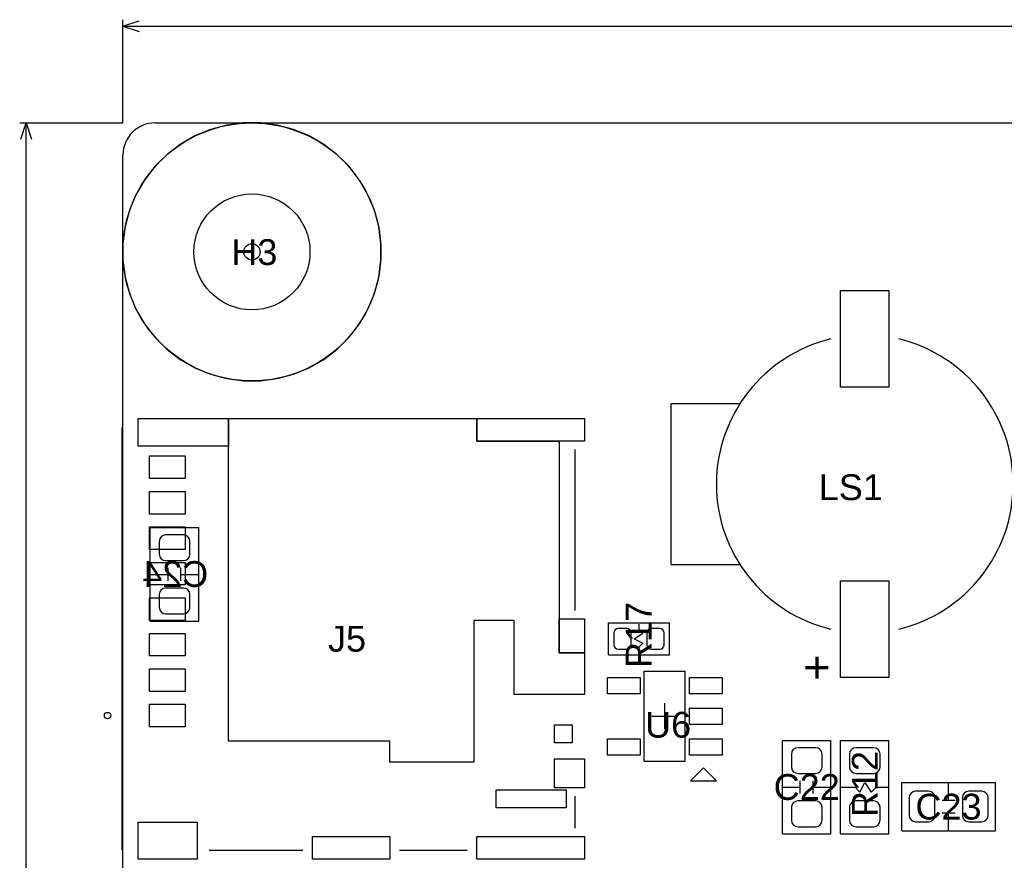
# Model space of a CAD drawing. Header units: inches. Extents: x -4 to 282, y -17 to 94.
# Tile 18 of 31: x -3 to 27, y 67 to 93. Entities that reach past the tile are written whole.
import ezdxf

# ---------------------------------------------------------------- set-up
doc = ezdxf.new("R2010")
doc.units = ezdxf.units.IN
for name, color, linetype in [('Bottom Overlay', 54, 'Continuous'), ('Bottom Paste', 16, 'Continuous'), ('Bottom Solder', 6, 'Continuous'), ('Dimensions', 56, 'Continuous'), ('Drill Drawing', 1, 'Continuous'), ('Keep-Out Layer', 6, 'Continuous'), ('Multi-Layer', 9, 'Continuous'), ('Pad Holes', 156, 'Continuous'), ('Top Overlay', 2, 'Continuous'), ('Top Paste', 8, 'Continuous'), ('Top Solder', 216, 'Continuous')]:
    doc.layers.add(name, color=color, linetype=linetype)
doc.styles.add('Arial', font='txt', dxfattribs={"height": 0.2})

msp = doc.modelspace()

# ---------------------------------------------------------------- linework, layer by layer
at = {"layer": 'Bottom Overlay'}
for p, q in [((0.85, 77.45), (2.35, 77.45)), ((0.85, 74.55), (0.85, 77.45)), ((2.35, 74.55), (2.35, 77.45)), ((1.4, 75.8), (1.4, 76.2)), ((1.8, 75.8), (1.8, 76.2)), ((0.85, 76), (1.4, 76)), ((1.8, 76), (2.35, 76)), ((0.85, 74.55), (2.35, 74.55))]:
    msp.add_line(p, q, dxfattribs=at)
msp.add_circle((4, 86), 4, dxfattribs=at)
at = {"layer": 'Bottom Paste'}
for p, q in [((1.125, 77.025), (1.125, 76.625)), ((1.875, 77.225), (1.325, 77.225)), ((2.075, 76.625), (2.075, 77.025)), ((1.325, 76.425), (1.875, 76.425)), ((1.875, 75.575), (1.325, 75.575)), ((1.125, 75.375), (1.125, 74.975)), ((2.075, 74.975), (2.075, 75.375)), ((1.325, 74.775), (1.875, 74.775))]:
    msp.add_line(p, q, dxfattribs=at)
for centre, start, end in [((1.325, 77.025), 90, 180), ((1.875, 77.025), 0, 90), ((1.325, 76.625), 180, 270), ((1.875, 76.625), 270, 0), ((1.325, 75.375), 90, 180), ((1.875, 75.375), 0, 90), ((1.325, 74.975), 180, 270), ((1.875, 74.975), 270, 0)]:
    msp.add_arc(centre, 0.2, start, end, dxfattribs=at)
at = {"layer": 'Bottom Solder'}
for p, q in [((1.125, 77.025), (1.125, 76.625)), ((1.875, 77.225), (1.325, 77.225)), ((2.075, 76.625), (2.075, 77.025)), ((1.325, 76.425), (1.875, 76.425)), ((1.875, 75.575), (1.325, 75.575)), ((1.125, 75.375), (1.125, 74.975)), ((2.075, 74.975), (2.075, 75.375)), ((1.325, 74.775), (1.875, 74.775))]:
    msp.add_line(p, q, dxfattribs=at)
msp.add_circle((4, 86), 1.8, dxfattribs=at)
for centre, start, end in [((1.325, 77.025), 90, 180), ((1.875, 77.025), 0, 90), ((1.325, 76.625), 180, 270), ((1.875, 76.625), 270, 0), ((1.325, 75.375), 90, 180), ((1.875, 75.375), 0, 90), ((1.325, 74.975), 180, 270), ((1.875, 74.975), 270, 0)]:
    msp.add_arc(centre, 0.2, start, end, dxfattribs=at)
at = {"layer": 'Dimensions'}
for p, q in [((0, 90), (0, 93.2)), ((0, 93), (0.5, 93.167)), ((0, 93), (82, 93)), ((0, 93), (0.5, 92.833)), ((-3.2, 90), (0, 90)), ((-3.167, 89.5), (-3, 90)), ((-3, 47.162), (-3, 90)), ((-3, 90), (-2.833, 89.5))]:
    msp.add_line(p, q, dxfattribs=at)
at = {"layer": 'Drill Drawing'}
msp.add_circle((4, 86), 0.254, dxfattribs=at)
at = {"layer": 'Keep-Out Layer'}
for p, q in [((1, 90), (169, 90)), ((0, 1), (0, 89)), ((3.275, 80.83), (10.975, 80.83)), ((3.275, 70.83), (3.275, 80.83)), ((10.975, 80.83), (10.975, 80.13)), ((10.975, 80.13), (13.525, 80.13)), ((13.525, 80.13), (13.525, 73.57)), ((12.125, 74.57), (10.875, 74.57)), ((10.875, 74.57), (10.875, 70.18)), ((12.125, 72.27), (12.125, 74.57)), ((13.525, 73.57), (14.305, 73.57)), ((14.305, 73.57), (14.305, 72.27)), ((14.305, 72.27), (12.125, 72.27)), ((13.375, 71.33), (13.93, 71.33)), ((13.375, 70.777), (13.375, 71.33)), ((13.93, 71.33), (13.93, 70.777)), ((8.275, 70.83), (3.275, 70.83)), ((8.275, 70.18), (8.275, 70.83)), ((13.93, 70.777), (13.375, 70.777)), ((10.875, 70.18), (8.275, 70.18)), ((11.575, 69.315), (13.738, 69.315)), ((11.575, 68.755), (11.575, 69.315)), ((13.738, 69.315), (13.738, 68.755)), ((13.738, 68.755), (11.575, 68.755)), ((5.875, 67.87), (8.276, 67.87)), ((5.875, 67.164), (5.875, 67.87)), ((8.276, 67.87), (8.276, 67.164)), ((8.276, 67.164), (5.875, 67.164))]:
    msp.add_line(p, q, dxfattribs=at)
msp.add_arc((1, 89), 1, 90, 180, dxfattribs=at)
at = {"layer": 'Multi-Layer'}
for p, q in [((2.711, 89.796), (2.227, 89.595)), ((3.218, 89.932), (2.711, 89.796)), ((3.738, 90), (3.218, 89.932)), ((4, 90), (3.738, 90)), ((4.262, 90), (4, 90)), ((4, 90), (4, 90)), ((4.782, 89.932), (4.262, 90)), ((5.289, 89.796), (4.782, 89.932)), ((5.773, 89.595), (5.289, 89.796)), ((2.227, 89.595), (1.773, 89.333)), ((6.227, 89.333), (5.773, 89.595)), ((1.773, 89.333), (1.357, 89.014)), ((6.643, 89.014), (6.227, 89.333)), ((1.357, 89.014), (0.986, 88.643)), ((7.014, 88.643), (6.643, 89.014)), ((0.986, 88.643), (0.667, 88.227)), ((7.333, 88.227), (7.014, 88.643)), ((0.667, 88.227), (0.405, 87.773)), ((7.595, 87.773), (7.333, 88.227)), ((0.405, 87.773), (0.204, 87.289)), ((7.796, 87.289), (7.595, 87.773)), ((0.204, 87.289), (0.068, 86.782)), ((7.932, 86.782), (7.796, 87.289)), ((0.068, 86.782), (0, 86.262)), ((8, 86.262), (7.932, 86.782)), ((0, 86.262), (0, 86)), ((8, 86), (8, 86.262)), ((0, 86), (0, 85.738)), ((8, 86), (8, 86)), ((8, 85.738), (8, 86)), ((0, 85.738), (0.068, 85.218)), ((7.932, 85.218), (8, 85.738)), ((0.068, 85.218), (0.204, 84.711)), ((7.796, 84.711), (7.932, 85.218)), ((0.204, 84.711), (0.405, 84.227)), ((7.595, 84.227), (7.796, 84.711)), ((0.405, 84.227), (0.667, 83.773)), ((7.333, 83.773), (7.595, 84.227)), ((0.667, 83.773), (0.986, 83.357)), ((7.014, 83.357), (7.333, 83.773)), ((0.986, 83.357), (1.357, 82.986)), ((6.643, 82.986), (7.014, 83.357)), ((1.357, 82.986), (1.773, 82.667)), ((6.227, 82.667), (6.643, 82.986)), ((1.773, 82.667), (2.227, 82.405)), ((5.773, 82.405), (6.227, 82.667)), ((2.227, 82.405), (2.711, 82.204)), ((2.711, 82.204), (3.218, 82.068)), ((4.782, 82.068), (5.289, 82.204)), ((5.289, 82.204), (5.773, 82.405)), ((3.218, 82.068), (3.738, 82)), ((3.738, 82), (4, 82)), ((4, 82), (4.262, 82)), ((4.262, 82), (4.782, 82.068))]:
    msp.add_line(p, q, dxfattribs=at)
msp.add_circle((4, 86), 1.8, dxfattribs=at)
at = {"layer": 'Pad Holes'}
msp.add_circle((4, 86), 1.8, dxfattribs=at)
at = {"layer": 'Top Overlay'}
for p, q in [((17, 76.3), (17, 81.3)), ((17, 81.3), (19.1, 81.3)), ((-0.025, 67.45), (-0.025, 80.55)), ((14.025, 74.874), (14.025, 79.876)), ((17, 76.3), (19.1, 76.3)), ((15.05, 73.5), (15.05, 74.5)), ((15.05, 74.5), (16.95, 74.5)), ((16.95, 73.5), (16.95, 74.5)), ((15.85, 74), (16.12, 74.18)), ((16, 74.3), (16, 74.45)), ((16, 74.3), (16.12, 74.18)), ((15.85, 74), (16.117, 73.867)), ((16, 73.75), (16.117, 73.867)), ((16, 73.55), (16, 73.75)), ((15.05, 73.5), (16.95, 73.5)), ((16.165, 70.203), (16.165, 72.997)), ((16.165, 72.997), (17.435, 72.997)), ((17.435, 70.203), (17.435, 72.997)), ((16.8, 71.2), (16.8, 72)), ((16.4, 71.6), (17.2, 71.6)), ((20.45, 70.85), (21.95, 70.85)), ((20.45, 67.95), (20.45, 70.85)), ((21.95, 67.95), (21.95, 70.85)), ((22.25, 70.85), (23.75, 70.85)), ((22.25, 67.95), (22.25, 70.85)), ((23.75, 67.95), (23.75, 70.85)), ((16.165, 70.203), (17.435, 70.203)), ((18, 70), (17.6, 69.6)), ((18.4, 69.6), (18, 70)), ((17.6, 69.6), (18.4, 69.6)), ((21, 69.2), (21, 69.6)), ((21.4, 69.2), (21.4, 69.6)), ((20.45, 69.4), (21, 69.4)), ((21.4, 69.4), (21.95, 69.4)), ((22.25, 69.4), (22.7, 69.4)), ((22.7, 69.4), (22.85, 69.25)), ((22.85, 69.25), (23, 69.55)), ((23, 69.55), (23.2, 69.25)), ((23.2, 69.25), (23.35, 69.4)), ((23.35, 69.4), (23.75, 69.4)), ((24.15, 68.05), (24.15, 69.55)), ((24.15, 69.55), (27.05, 69.55)), ((25.6, 69), (25.6, 69.55)), ((27.05, 68.05), (27.05, 69.55)), ((14.025, 68.124), (14.025, 69.126)), ((25.4, 69), (25.8, 69)), ((25.4, 68.6), (25.8, 68.6)), ((25.6, 68.05), (25.6, 68.6)), ((20.45, 67.95), (21.95, 67.95)), ((22.25, 67.95), (23.75, 67.95)), ((24.15, 68.05), (27.05, 68.05)), ((2.675, 67.45), (5.575, 67.45)), ((8.575, 67.45), (10.675, 67.45))]:
    msp.add_line(p, q, dxfattribs=at)
for centre, radius in [((4, 86), 4), ((-0.475, 71.62), 0.1)]:
    msp.add_circle(centre, radius, dxfattribs=at)
for centre, start, end in [((23.027, 78.8), 103.461, 256.539), ((22.973, 78.8), 283.461, 76.539)]:
    msp.add_arc(centre, 4.627, start, end, dxfattribs=at)
at = {"layer": 'Top Paste'}
for p, q in [((22.25, 81.8), (22.25, 84.8)), ((22.25, 84.8), (23.75, 84.8)), ((23.75, 84.8), (23.75, 81.8)), ((23.75, 81.8), (22.25, 81.8)), ((0.475, 79.97), (0.475, 80.83)), ((0.475, 80.83), (3.275, 80.83)), ((3.275, 80.83), (3.275, 79.97)), ((10.975, 80.13), (10.975, 80.83)), ((10.975, 80.83), (14.305, 80.83)), ((14.305, 80.83), (14.305, 80.13)), ((14.305, 80.13), (10.975, 80.13)), ((3.275, 79.97), (0.475, 79.97)), ((0.825, 78.97), (0.825, 79.67)), ((0.825, 79.67), (1.925, 79.67)), ((1.925, 79.67), (1.925, 78.97)), ((1.925, 78.97), (0.825, 78.97)), ((0.825, 77.87), (0.825, 78.57)), ((0.825, 78.57), (1.925, 78.57)), ((1.925, 78.57), (1.925, 77.87)), ((1.925, 77.87), (0.825, 77.87)), ((0.825, 76.77), (0.825, 77.47)), ((0.825, 77.47), (1.925, 77.47)), ((1.925, 77.47), (1.925, 76.77)), ((1.925, 76.77), (0.825, 76.77)), ((0.825, 75.67), (0.825, 76.37)), ((0.825, 76.37), (1.925, 76.37)), ((1.925, 76.37), (1.925, 75.67)), ((22.25, 72.8), (22.25, 75.8)), ((22.25, 75.8), (23.75, 75.8)), ((23.75, 75.8), (23.75, 72.8)), ((1.925, 75.67), (0.825, 75.67)), ((0.825, 74.57), (0.825, 75.27)), ((0.825, 75.27), (1.925, 75.27)), ((1.925, 75.27), (1.925, 74.57)), ((1.925, 74.57), (0.825, 74.57)), ((13.525, 73.57), (13.525, 74.62)), ((13.525, 74.62), (14.305, 74.62)), ((14.305, 74.62), (14.305, 73.57)), ((15.22, 74.185), (15.22, 73.815)), ((15.625, 74.32), (15.355, 74.32)), ((15.76, 73.815), (15.76, 74.185)), ((16.24, 74.185), (16.24, 73.815)), ((16.645, 74.32), (16.375, 74.32)), ((16.78, 73.815), (16.78, 74.185)), ((0.825, 73.47), (0.825, 74.17)), ((0.825, 74.17), (1.925, 74.17)), ((1.925, 74.17), (1.925, 73.47)), ((14.305, 73.57), (13.525, 73.57)), ((15.355, 73.68), (15.625, 73.68)), ((16.375, 73.68), (16.645, 73.68)), ((1.925, 73.47), (0.825, 73.47)), ((0.825, 72.37), (0.825, 73.07)), ((0.825, 73.07), (1.925, 73.07)), ((1.925, 73.07), (1.925, 72.37)), ((15.022, 72.296), (15.022, 72.804)), ((15.022, 72.804), (16.038, 72.804)), ((16.038, 72.804), (16.038, 72.296)), ((17.562, 72.296), (17.562, 72.804)), ((17.562, 72.804), (18.578, 72.804)), ((18.578, 72.804), (18.578, 72.296)), ((23.75, 72.8), (22.25, 72.8)), ((1.925, 72.37), (0.825, 72.37)), ((16.038, 72.296), (15.022, 72.296)), ((18.578, 72.296), (17.562, 72.296)), ((0.825, 71.27), (0.825, 71.97)), ((0.825, 71.97), (1.925, 71.97)), ((1.925, 71.97), (1.925, 71.27)), ((17.562, 71.346), (17.562, 71.854)), ((17.562, 71.854), (18.578, 71.854)), ((18.578, 71.854), (18.578, 71.346)), ((1.925, 71.27), (0.825, 71.27)), ((18.578, 71.346), (17.562, 71.346)), ((15.022, 70.396), (15.022, 70.904)), ((15.022, 70.904), (16.038, 70.904)), ((16.038, 70.904), (16.038, 70.396)), ((17.562, 70.396), (17.562, 70.904)), ((17.562, 70.904), (18.578, 70.904)), ((18.578, 70.904), (18.578, 70.396)), ((21.475, 70.625), (20.925, 70.625)), ((23.275, 70.625), (22.725, 70.625)), ((13.375, 69.38), (13.375, 70.28)), ((13.375, 70.28), (14.305, 70.28)), ((14.305, 70.28), (14.305, 69.38)), ((16.038, 70.396), (15.022, 70.396)), ((18.578, 70.396), (17.562, 70.396)), ((20.725, 70.425), (20.725, 70.025)), ((21.675, 70.025), (21.675, 70.425)), ((22.525, 70.425), (22.525, 70.025)), ((23.475, 70.025), (23.475, 70.425)), ((20.925, 69.825), (21.475, 69.825)), ((22.725, 69.825), (23.275, 69.825)), ((14.305, 69.38), (13.375, 69.38)), ((24.375, 69.075), (24.375, 68.525)), ((24.975, 69.275), (24.575, 69.275)), ((25.175, 68.525), (25.175, 69.075)), ((26.025, 69.075), (26.025, 68.525)), ((26.625, 69.275), (26.225, 69.275)), ((26.825, 68.525), (26.825, 69.075)), ((20.725, 68.775), (20.725, 68.375)), ((21.475, 68.975), (20.925, 68.975)), ((21.675, 68.375), (21.675, 68.775)), ((22.525, 68.775), (22.525, 68.375)), ((23.275, 68.975), (22.725, 68.975)), ((23.475, 68.375), (23.475, 68.775)), ((0.475, 67.17), (0.475, 68.31)), ((0.475, 68.31), (2.305, 68.31)), ((2.305, 68.31), (2.305, 67.17)), ((20.925, 68.175), (21.475, 68.175)), ((22.725, 68.175), (23.275, 68.175)), ((24.575, 68.325), (24.975, 68.325)), ((26.225, 68.325), (26.625, 68.325)), ((10.975, 67.17), (10.975, 67.87)), ((10.975, 67.87), (14.305, 67.87)), ((14.305, 67.87), (14.305, 67.17)), ((2.305, 67.17), (0.475, 67.17)), ((14.305, 67.17), (10.975, 67.17))]:
    msp.add_line(p, q, dxfattribs=at)
for centre, radius, start, end in [((15.355, 74.185), 0.135, 90, 180), ((15.625, 74.185), 0.135, 0, 90), ((16.375, 74.185), 0.135, 90, 180), ((16.645, 74.185), 0.135, 0, 90), ((15.355, 73.815), 0.135, 180, 270), ((15.625, 73.815), 0.135, 270, 0), ((16.375, 73.815), 0.135, 180, 270), ((16.645, 73.815), 0.135, 270, 0), ((20.925, 70.425), 0.2, 90, 180), ((21.475, 70.425), 0.2, 0, 90), ((22.725, 70.425), 0.2, 90, 180), ((23.275, 70.425), 0.2, 0, 90), ((20.925, 70.025), 0.2, 180, 270), ((21.475, 70.025), 0.2, 270, 0), ((22.725, 70.025), 0.2, 180, 270), ((23.275, 70.025), 0.2, 270, 0), ((24.575, 69.075), 0.2, 90, 180), ((24.975, 69.075), 0.2, 0, 90), ((26.225, 69.075), 0.2, 90, 180), ((26.625, 69.075), 0.2, 0, 90), ((20.925, 68.775), 0.2, 90, 180), ((21.475, 68.775), 0.2, 0, 90), ((22.725, 68.775), 0.2, 90, 180), ((23.275, 68.775), 0.2, 0, 90), ((24.575, 68.525), 0.2, 180, 270), ((24.975, 68.525), 0.2, 270, 0), ((26.225, 68.525), 0.2, 180, 270), ((26.625, 68.525), 0.2, 270, 0), ((20.925, 68.375), 0.2, 180, 270), ((21.475, 68.375), 0.2, 270, 0), ((22.725, 68.375), 0.2, 180, 270), ((23.275, 68.375), 0.2, 270, 0)]:
    msp.add_arc(centre, radius, start, end, dxfattribs=at)
at = {"layer": 'Top Solder'}
for p, q in [((22.25, 81.8), (22.25, 84.8)), ((22.25, 84.8), (23.75, 84.8)), ((23.75, 84.8), (23.75, 81.8)), ((23.75, 81.8), (22.25, 81.8)), ((0.475, 79.97), (0.475, 80.83)), ((0.475, 80.83), (3.275, 80.83)), ((3.275, 80.83), (3.275, 79.97)), ((10.975, 80.13), (10.975, 80.83)), ((10.975, 80.83), (14.305, 80.83)), ((14.305, 80.83), (14.305, 80.13)), ((14.305, 80.13), (10.975, 80.13)), ((3.275, 79.97), (0.475, 79.97)), ((0.825, 78.97), (0.825, 79.67)), ((0.825, 79.67), (1.925, 79.67)), ((1.925, 79.67), (1.925, 78.97)), ((1.925, 78.97), (0.825, 78.97)), ((0.825, 77.87), (0.825, 78.57)), ((0.825, 78.57), (1.925, 78.57)), ((1.925, 78.57), (1.925, 77.87)), ((1.925, 77.87), (0.825, 77.87)), ((0.825, 76.77), (0.825, 77.47)), ((0.825, 77.47), (1.925, 77.47)), ((1.925, 77.47), (1.925, 76.77)), ((1.925, 76.77), (0.825, 76.77)), ((0.825, 75.67), (0.825, 76.37)), ((0.825, 76.37), (1.925, 76.37)), ((1.925, 76.37), (1.925, 75.67)), ((22.25, 72.8), (22.25, 75.8)), ((22.25, 75.8), (23.75, 75.8)), ((23.75, 75.8), (23.75, 72.8)), ((1.925, 75.67), (0.825, 75.67)), ((0.825, 74.57), (0.825, 75.27)), ((0.825, 75.27), (1.925, 75.27)), ((1.925, 75.27), (1.925, 74.57)), ((1.925, 74.57), (0.825, 74.57)), ((13.525, 73.57), (13.525, 74.62)), ((13.525, 74.62), (14.305, 74.62)), ((14.305, 74.62), (14.305, 73.57)), ((15.22, 74.185), (15.22, 73.815)), ((15.625, 74.32), (15.355, 74.32)), ((15.76, 73.815), (15.76, 74.185)), ((16.24, 74.185), (16.24, 73.815)), ((16.645, 74.32), (16.375, 74.32)), ((16.78, 73.815), (16.78, 74.185)), ((0.825, 73.47), (0.825, 74.17)), ((0.825, 74.17), (1.925, 74.17)), ((1.925, 74.17), (1.925, 73.47)), ((14.305, 73.57), (13.525, 73.57)), ((15.355, 73.68), (15.625, 73.68)), ((16.375, 73.68), (16.645, 73.68)), ((1.925, 73.47), (0.825, 73.47)), ((0.825, 72.37), (0.825, 73.07)), ((0.825, 73.07), (1.925, 73.07)), ((1.925, 73.07), (1.925, 72.37)), ((15.022, 72.296), (15.022, 72.804)), ((15.022, 72.804), (16.038, 72.804)), ((16.038, 72.804), (16.038, 72.296)), ((17.562, 72.296), (17.562, 72.804)), ((17.562, 72.804), (18.578, 72.804)), ((18.578, 72.804), (18.578, 72.296)), ((23.75, 72.8), (22.25, 72.8)), ((1.925, 72.37), (0.825, 72.37)), ((16.038, 72.296), (15.022, 72.296)), ((18.578, 72.296), (17.562, 72.296)), ((0.825, 71.27), (0.825, 71.97)), ((0.825, 71.97), (1.925, 71.97)), ((1.925, 71.97), (1.925, 71.27)), ((17.562, 71.346), (17.562, 71.854)), ((17.562, 71.854), (18.578, 71.854)), ((18.578, 71.854), (18.578, 71.346)), ((1.925, 71.27), (0.825, 71.27)), ((18.578, 71.346), (17.562, 71.346)), ((15.022, 70.396), (15.022, 70.904)), ((15.022, 70.904), (16.038, 70.904)), ((16.038, 70.904), (16.038, 70.396)), ((17.562, 70.396), (17.562, 70.904)), ((17.562, 70.904), (18.578, 70.904)), ((18.578, 70.904), (18.578, 70.396)), ((21.475, 70.625), (20.925, 70.625)), ((23.275, 70.625), (22.725, 70.625)), ((13.375, 69.38), (13.375, 70.28)), ((13.375, 70.28), (14.305, 70.28)), ((14.305, 70.28), (14.305, 69.38)), ((16.038, 70.396), (15.022, 70.396)), ((18.578, 70.396), (17.562, 70.396)), ((20.725, 70.425), (20.725, 70.025)), ((21.675, 70.025), (21.675, 70.425)), ((22.525, 70.425), (22.525, 70.025)), ((23.475, 70.025), (23.475, 70.425)), ((20.925, 69.825), (21.475, 69.825)), ((22.725, 69.825), (23.275, 69.825)), ((14.305, 69.38), (13.375, 69.38)), ((24.375, 69.075), (24.375, 68.525)), ((24.975, 69.275), (24.575, 69.275)), ((25.175, 68.525), (25.175, 69.075)), ((26.025, 69.075), (26.025, 68.525)), ((26.625, 69.275), (26.225, 69.275)), ((26.825, 68.525), (26.825, 69.075)), ((20.725, 68.775), (20.725, 68.375)), ((21.475, 68.975), (20.925, 68.975)), ((21.675, 68.375), (21.675, 68.775)), ((22.525, 68.775), (22.525, 68.375)), ((23.275, 68.975), (22.725, 68.975)), ((23.475, 68.375), (23.475, 68.775)), ((0.475, 67.17), (0.475, 68.31)), ((0.475, 68.31), (2.305, 68.31)), ((2.305, 68.31), (2.305, 67.17)), ((20.925, 68.175), (21.475, 68.175)), ((22.725, 68.175), (23.275, 68.175)), ((24.575, 68.325), (24.975, 68.325)), ((26.225, 68.325), (26.625, 68.325)), ((10.975, 67.17), (10.975, 67.87)), ((10.975, 67.87), (14.305, 67.87)), ((14.305, 67.87), (14.305, 67.17)), ((2.305, 67.17), (0.475, 67.17)), ((14.305, 67.17), (10.975, 67.17))]:
    msp.add_line(p, q, dxfattribs=at)
msp.add_circle((4, 86), 1.8, dxfattribs=at)
for centre, radius, start, end in [((15.355, 74.185), 0.135, 90, 180), ((15.625, 74.185), 0.135, 0, 90), ((16.375, 74.185), 0.135, 90, 180), ((16.645, 74.185), 0.135, 0, 90), ((15.355, 73.815), 0.135, 180, 270), ((15.625, 73.815), 0.135, 270, 0), ((16.375, 73.815), 0.135, 180, 270), ((16.645, 73.815), 0.135, 270, 0), ((20.925, 70.425), 0.2, 90, 180), ((21.475, 70.425), 0.2, 0, 90), ((22.725, 70.425), 0.2, 90, 180), ((23.275, 70.425), 0.2, 0, 90), ((20.925, 70.025), 0.2, 180, 270), ((21.475, 70.025), 0.2, 270, 0), ((22.725, 70.025), 0.2, 180, 270), ((23.275, 70.025), 0.2, 270, 0), ((24.575, 69.075), 0.2, 90, 180), ((24.975, 69.075), 0.2, 0, 90), ((26.225, 69.075), 0.2, 90, 180), ((26.625, 69.075), 0.2, 0, 90), ((20.925, 68.775), 0.2, 90, 180), ((21.475, 68.775), 0.2, 0, 90), ((22.725, 68.775), 0.2, 90, 180), ((23.275, 68.775), 0.2, 0, 90), ((24.575, 68.525), 0.2, 180, 270), ((24.975, 68.525), 0.2, 270, 0), ((26.225, 68.525), 0.2, 180, 270), ((26.625, 68.525), 0.2, 270, 0), ((20.925, 68.375), 0.2, 180, 270), ((21.475, 68.375), 0.2, 270, 0), ((22.725, 68.375), 0.2, 180, 270), ((23.275, 68.375), 0.2, 270, 0)]:
    msp.add_arc(centre, radius, start, end, dxfattribs=at)

# ---------------------------------------------------------------- texts
at = {"layer": 'Bottom Overlay', "style": 'Arial', "text_generation_flag": 2}
msp.add_text('C24', height=0.8, dxfattribs=at).set_placement((2.649, 75.609))
at = {"layer": 'Top Overlay', "style": 'Arial'}
for s, p in [('H3', (3.361, 85.592)), ('LS1', (21.572, 78.302)), ('J5', (6.358, 73.603)), ('U6', (16.188, 70.936)), ('C22', (20.175, 69.005)), ('C23', (24.57, 68.396))]:
    msp.add_text(s, height=0.8, dxfattribs=at).set_placement(p)
for s, height, p in [('R17', 0.8, (16.391, 73.095)), ('+', 1, (22, 72.7)), ('R12', 0.8, (23.401, 68.472))]:
    msp.add_text(s, height=height, rotation=90, dxfattribs=at).set_placement(p)

doc.saveas('drawing.dxf')
